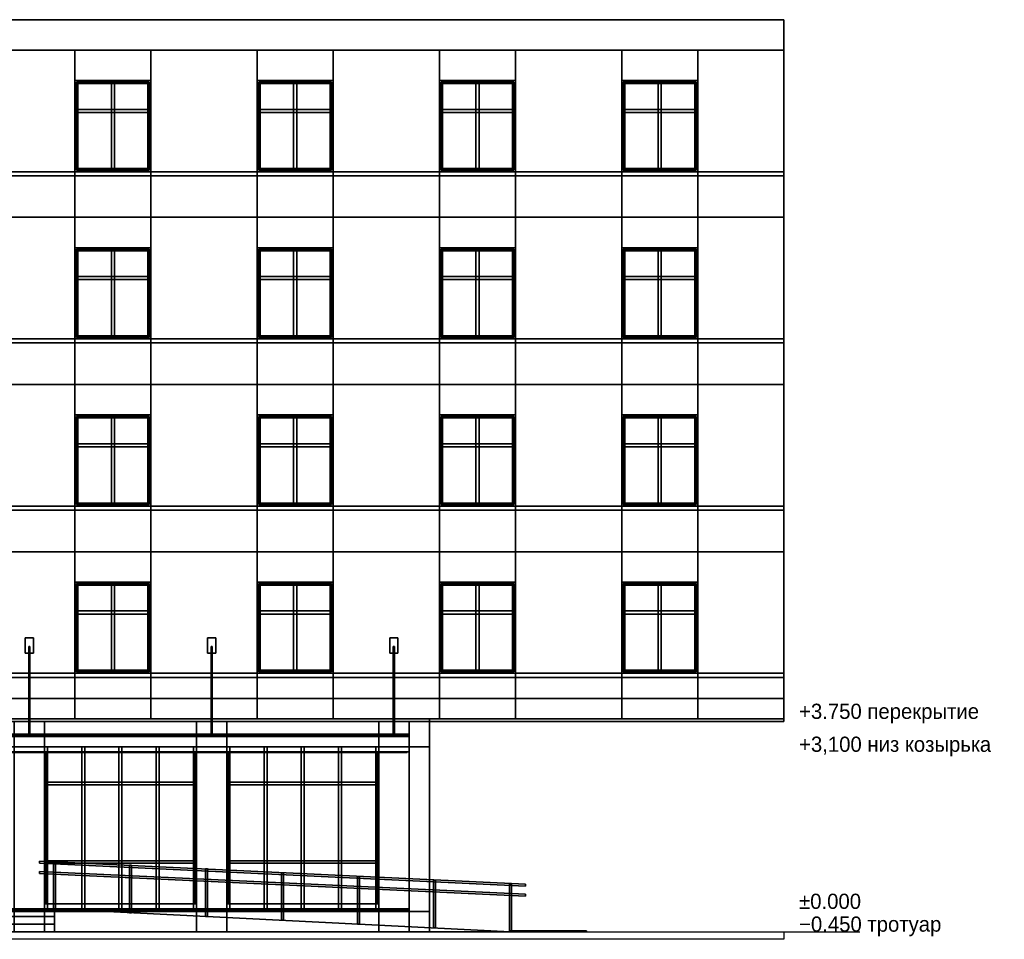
# Model space of a CAD drawing. Header units: metres. Extents: x -3.5 to 36.4, y -0.1 to 18.
# Tile 2 of 2: x 16.9 to 36.4, y -0.1 to 18. Entities that reach past the tile are written whole.
import ezdxf

# ---------------------------------------------------------------- set-up
doc = ezdxf.new("R2010")
doc.units = ezdxf.units.M
for name, color, linetype in [('BRICK', 8, 'Continuous'), ('CEILING', 8, 'Continuous'), ('FRAME', 8, 'Continuous'), ('FRAME_WHITE', 8, 'Continuous'), ('GLASS', 5, 'Continuous'), ('GRANITE', 8, 'Continuous'), ('GROUND', 8, 'Continuous'), ('INTERIOR_FLOOR', 8, 'Continuous'), ('LEVEL', 3, 'Continuous'), ('PAVERS', 8, 'Continuous'), ('PLASTER_OLD', 8, 'Continuous'), ('PLASTER_TRIM', 8, 'Continuous'), ('STEEL', 8, 'Continuous')]:
    doc.layers.add(name, color=color, linetype=linetype)

msp = doc.modelspace()

# ---------------------------------------------------------------- linework, layer by layer
at = {"layer": 'BRICK'}
for points in [[(25, 3.65), (5.6, 3.65), (5.6, 4.15), (25, 4.15)], [(5.6, 3.65), (25, 3.65), (25, 4.15), (5.6, 4.15)], [(17.4, 0), (16.8, 0), (16.8, 4.15), (17.4, 4.15)], [(16.8, 0), (17.4, 0), (17.4, 4.15), (16.8, 4.15)], [(21, 0), (20.4, 0), (20.4, 4.15), (21, 4.15)], [(20.4, 0), (21, 0), (21, 4.15), (20.4, 4.15)], [(24.6, 0), (24, 0), (24, 4.15), (24.6, 4.15)], [(24, 0), (24.6, 0), (24.6, 4.15), (24, 4.15)]]:
    msp.add_lwpolyline(points, close=True, dxfattribs=at)
at = {"layer": 'CEILING'}
msp.add_lwpolyline([(6, 3.88), (24.6, 3.88), (24.6, 3.9), (6, 3.9)], close=True, dxfattribs=at)
at = {"layer": 'FRAME'}
for points in [[(20.4, 3.55), (17.4, 3.55), (17.4, 3.65), (20.4, 3.65)], [(17.46, 0.45), (17.4, 0.45), (17.4, 3.65), (17.46, 3.65)], [(17.4, 3.55), (20.4, 3.55), (20.4, 3.65), (17.4, 3.65)], [(17.4, 0.45), (17.46, 0.45), (17.46, 3.65), (17.4, 3.65)], [(18.195, 0.45), (18.135, 0.45), (18.135, 3.65), (18.195, 3.65)], [(18.135, 0.45), (18.195, 0.45), (18.195, 3.65), (18.135, 3.65)], [(18.93, 0.45), (18.87, 0.45), (18.87, 3.65), (18.93, 3.65)], [(18.87, 0.45), (18.93, 0.45), (18.93, 3.65), (18.87, 3.65)], [(19.665, 0.45), (19.605, 0.45), (19.605, 3.65), (19.665, 3.65)], [(19.605, 0.45), (19.665, 0.45), (19.665, 3.65), (19.605, 3.65)], [(20.4, 0.45), (20.34, 0.45), (20.34, 3.65), (20.4, 3.65)], [(20.34, 0.45), (20.4, 0.45), (20.4, 3.65), (20.34, 3.65)], [(24, 3.55), (21, 3.55), (21, 3.65), (24, 3.65)], [(21.06, 0.45), (21, 0.45), (21, 3.65), (21.06, 3.65)], [(21, 3.55), (24, 3.55), (24, 3.65), (21, 3.65)], [(21, 0.45), (21.06, 0.45), (21.06, 3.65), (21, 3.65)], [(21.795, 0.45), (21.735, 0.45), (21.735, 3.65), (21.795, 3.65)], [(21.735, 0.45), (21.795, 0.45), (21.795, 3.65), (21.735, 3.65)], [(22.53, 0.45), (22.47, 0.45), (22.47, 3.65), (22.53, 3.65)], [(22.47, 0.45), (22.53, 0.45), (22.53, 3.65), (22.47, 3.65)], [(23.265, 0.45), (23.205, 0.45), (23.205, 3.65), (23.265, 3.65)], [(23.205, 0.45), (23.265, 0.45), (23.265, 3.65), (23.205, 3.65)], [(24, 0.45), (23.94, 0.45), (23.94, 3.65), (24, 3.65)], [(23.94, 0.45), (24, 0.45), (24, 3.65), (23.94, 3.65)], [(20.4, 2.9), (17.4, 2.9), (17.4, 2.95), (20.4, 2.95)], [(17.4, 2.9), (20.4, 2.9), (20.4, 2.95), (17.4, 2.95)], [(24, 2.9), (21, 2.9), (21, 2.95), (24, 2.95)], [(21, 2.9), (24, 2.9), (24, 2.95), (21, 2.95)], [(20.4, 1.35), (17.4, 1.35), (17.4, 1.4), (20.4, 1.4)], [(17.4, 1.35), (20.4, 1.35), (20.4, 1.4), (17.4, 1.4)], [(24, 1.35), (21, 1.35), (21, 1.4), (24, 1.4)], [(21, 1.35), (24, 1.35), (24, 1.4), (21, 1.4)], [(20.4, 0.45), (17.4, 0.45), (17.4, 0.55), (20.4, 0.55)], [(17.4, 0.45), (20.4, 0.45), (20.4, 0.55), (17.4, 0.55)], [(24, 0.45), (21, 0.45), (21, 0.55), (24, 0.55)], [(21, 0.45), (24, 0.45), (24, 0.55), (21, 0.55)]]:
    msp.add_lwpolyline(points, close=True, dxfattribs=at)
at = {"layer": 'FRAME_WHITE'}
for points in [[(19.5, 16.74), (18, 16.74), (18, 16.8), (19.5, 16.8)], [(18.06, 15), (18, 15), (18, 16.8), (18.06, 16.8)], [(18, 16.74), (19.5, 16.74), (19.5, 16.8), (18, 16.8)], [(18, 15), (18.06, 15), (18.06, 16.8), (18, 16.8)], [(18.78, 15), (18.72, 15), (18.72, 16.8), (18.78, 16.8)], [(18.72, 15), (18.78, 15), (18.78, 16.8), (18.72, 16.8)], [(19.5, 15), (19.44, 15), (19.44, 16.8), (19.5, 16.8)], [(19.44, 15), (19.5, 15), (19.5, 16.8), (19.44, 16.8)], [(23.1, 16.74), (21.6, 16.74), (21.6, 16.8), (23.1, 16.8)], [(21.66, 15), (21.6, 15), (21.6, 16.8), (21.66, 16.8)], [(21.6, 16.74), (23.1, 16.74), (23.1, 16.8), (21.6, 16.8)], [(21.6, 15), (21.66, 15), (21.66, 16.8), (21.6, 16.8)], [(22.38, 15), (22.32, 15), (22.32, 16.8), (22.38, 16.8)], [(22.32, 15), (22.38, 15), (22.38, 16.8), (22.32, 16.8)], [(23.1, 15), (23.04, 15), (23.04, 16.8), (23.1, 16.8)], [(23.04, 15), (23.1, 15), (23.1, 16.8), (23.04, 16.8)], [(26.7, 16.74), (25.2, 16.74), (25.2, 16.8), (26.7, 16.8)], [(25.26, 15), (25.2, 15), (25.2, 16.8), (25.26, 16.8)], [(25.2, 16.74), (26.7, 16.74), (26.7, 16.8), (25.2, 16.8)], [(25.2, 15), (25.26, 15), (25.26, 16.8), (25.2, 16.8)], [(25.98, 15), (25.92, 15), (25.92, 16.8), (25.98, 16.8)], [(25.92, 15), (25.98, 15), (25.98, 16.8), (25.92, 16.8)], [(26.7, 15), (26.64, 15), (26.64, 16.8), (26.7, 16.8)], [(26.64, 15), (26.7, 15), (26.7, 16.8), (26.64, 16.8)], [(30.3, 16.74), (28.8, 16.74), (28.8, 16.8), (30.3, 16.8)], [(28.86, 15), (28.8, 15), (28.8, 16.8), (28.86, 16.8)], [(28.8, 16.74), (30.3, 16.74), (30.3, 16.8), (28.8, 16.8)], [(28.8, 15), (28.86, 15), (28.86, 16.8), (28.8, 16.8)], [(29.58, 15), (29.52, 15), (29.52, 16.8), (29.58, 16.8)], [(29.52, 15), (29.58, 15), (29.58, 16.8), (29.52, 16.8)], [(30.3, 15), (30.24, 15), (30.24, 16.8), (30.3, 16.8)], [(30.24, 15), (30.3, 15), (30.3, 16.8), (30.24, 16.8)], [(19.5, 16.17), (18, 16.17), (18, 16.23), (19.5, 16.23)], [(18, 16.17), (19.5, 16.17), (19.5, 16.23), (18, 16.23)], [(23.1, 16.17), (21.6, 16.17), (21.6, 16.23), (23.1, 16.23)], [(21.6, 16.17), (23.1, 16.17), (23.1, 16.23), (21.6, 16.23)], [(26.7, 16.17), (25.2, 16.17), (25.2, 16.23), (26.7, 16.23)], [(25.2, 16.17), (26.7, 16.17), (26.7, 16.23), (25.2, 16.23)], [(30.3, 16.17), (28.8, 16.17), (28.8, 16.23), (30.3, 16.23)], [(28.8, 16.17), (30.3, 16.17), (30.3, 16.23), (28.8, 16.23)], [(19.5, 15), (18, 15), (18, 15.06), (19.5, 15.06)], [(18, 15), (19.5, 15), (19.5, 15.06), (18, 15.06)], [(23.1, 15), (21.6, 15), (21.6, 15.06), (23.1, 15.06)], [(21.6, 15), (23.1, 15), (23.1, 15.06), (21.6, 15.06)], [(26.7, 15), (25.2, 15), (25.2, 15.06), (26.7, 15.06)], [(25.2, 15), (26.7, 15), (26.7, 15.06), (25.2, 15.06)], [(30.3, 15), (28.8, 15), (28.8, 15.06), (30.3, 15.06)], [(28.8, 15), (30.3, 15), (30.3, 15.06), (28.8, 15.06)], [(19.5, 13.44), (18, 13.44), (18, 13.5), (19.5, 13.5)], [(18.06, 11.7), (18, 11.7), (18, 13.5), (18.06, 13.5)], [(18, 13.44), (19.5, 13.44), (19.5, 13.5), (18, 13.5)], [(18, 11.7), (18.06, 11.7), (18.06, 13.5), (18, 13.5)], [(18.78, 11.7), (18.72, 11.7), (18.72, 13.5), (18.78, 13.5)], [(18.72, 11.7), (18.78, 11.7), (18.78, 13.5), (18.72, 13.5)], [(19.5, 11.7), (19.44, 11.7), (19.44, 13.5), (19.5, 13.5)], [(19.44, 11.7), (19.5, 11.7), (19.5, 13.5), (19.44, 13.5)], [(23.1, 13.44), (21.6, 13.44), (21.6, 13.5), (23.1, 13.5)], [(21.66, 11.7), (21.6, 11.7), (21.6, 13.5), (21.66, 13.5)], [(21.6, 13.44), (23.1, 13.44), (23.1, 13.5), (21.6, 13.5)], [(21.6, 11.7), (21.66, 11.7), (21.66, 13.5), (21.6, 13.5)], [(22.38, 11.7), (22.32, 11.7), (22.32, 13.5), (22.38, 13.5)], [(22.32, 11.7), (22.38, 11.7), (22.38, 13.5), (22.32, 13.5)], [(23.1, 11.7), (23.04, 11.7), (23.04, 13.5), (23.1, 13.5)], [(23.04, 11.7), (23.1, 11.7), (23.1, 13.5), (23.04, 13.5)], [(26.7, 13.44), (25.2, 13.44), (25.2, 13.5), (26.7, 13.5)], [(25.26, 11.7), (25.2, 11.7), (25.2, 13.5), (25.26, 13.5)], [(25.2, 13.44), (26.7, 13.44), (26.7, 13.5), (25.2, 13.5)], [(25.2, 11.7), (25.26, 11.7), (25.26, 13.5), (25.2, 13.5)], [(25.98, 11.7), (25.92, 11.7), (25.92, 13.5), (25.98, 13.5)], [(25.92, 11.7), (25.98, 11.7), (25.98, 13.5), (25.92, 13.5)], [(26.7, 11.7), (26.64, 11.7), (26.64, 13.5), (26.7, 13.5)], [(26.64, 11.7), (26.7, 11.7), (26.7, 13.5), (26.64, 13.5)], [(30.3, 13.44), (28.8, 13.44), (28.8, 13.5), (30.3, 13.5)], [(28.86, 11.7), (28.8, 11.7), (28.8, 13.5), (28.86, 13.5)], [(28.8, 13.44), (30.3, 13.44), (30.3, 13.5), (28.8, 13.5)], [(28.8, 11.7), (28.86, 11.7), (28.86, 13.5), (28.8, 13.5)], [(29.58, 11.7), (29.52, 11.7), (29.52, 13.5), (29.58, 13.5)], [(29.52, 11.7), (29.58, 11.7), (29.58, 13.5), (29.52, 13.5)], [(30.3, 11.7), (30.24, 11.7), (30.24, 13.5), (30.3, 13.5)], [(30.24, 11.7), (30.3, 11.7), (30.3, 13.5), (30.24, 13.5)], [(19.5, 12.87), (18, 12.87), (18, 12.93), (19.5, 12.93)], [(18, 12.87), (19.5, 12.87), (19.5, 12.93), (18, 12.93)], [(23.1, 12.87), (21.6, 12.87), (21.6, 12.93), (23.1, 12.93)], [(21.6, 12.87), (23.1, 12.87), (23.1, 12.93), (21.6, 12.93)], [(26.7, 12.87), (25.2, 12.87), (25.2, 12.93), (26.7, 12.93)], [(25.2, 12.87), (26.7, 12.87), (26.7, 12.93), (25.2, 12.93)], [(30.3, 12.87), (28.8, 12.87), (28.8, 12.93), (30.3, 12.93)], [(28.8, 12.87), (30.3, 12.87), (30.3, 12.93), (28.8, 12.93)], [(19.5, 11.7), (18, 11.7), (18, 11.76), (19.5, 11.76)], [(18, 11.7), (19.5, 11.7), (19.5, 11.76), (18, 11.76)], [(23.1, 11.7), (21.6, 11.7), (21.6, 11.76), (23.1, 11.76)], [(21.6, 11.7), (23.1, 11.7), (23.1, 11.76), (21.6, 11.76)], [(26.7, 11.7), (25.2, 11.7), (25.2, 11.76), (26.7, 11.76)], [(25.2, 11.7), (26.7, 11.7), (26.7, 11.76), (25.2, 11.76)], [(30.3, 11.7), (28.8, 11.7), (28.8, 11.76), (30.3, 11.76)], [(28.8, 11.7), (30.3, 11.7), (30.3, 11.76), (28.8, 11.76)], [(19.5, 10.14), (18, 10.14), (18, 10.2), (19.5, 10.2)], [(18.06, 8.4), (18, 8.4), (18, 10.2), (18.06, 10.2)], [(18, 10.14), (19.5, 10.14), (19.5, 10.2), (18, 10.2)], [(18, 8.4), (18.06, 8.4), (18.06, 10.2), (18, 10.2)], [(18.78, 8.4), (18.72, 8.4), (18.72, 10.2), (18.78, 10.2)], [(18.72, 8.4), (18.78, 8.4), (18.78, 10.2), (18.72, 10.2)], [(19.5, 8.4), (19.44, 8.4), (19.44, 10.2), (19.5, 10.2)], [(19.44, 8.4), (19.5, 8.4), (19.5, 10.2), (19.44, 10.2)], [(23.1, 10.14), (21.6, 10.14), (21.6, 10.2), (23.1, 10.2)], [(21.66, 8.4), (21.6, 8.4), (21.6, 10.2), (21.66, 10.2)], [(21.6, 10.14), (23.1, 10.14), (23.1, 10.2), (21.6, 10.2)], [(21.6, 8.4), (21.66, 8.4), (21.66, 10.2), (21.6, 10.2)], [(22.38, 8.4), (22.32, 8.4), (22.32, 10.2), (22.38, 10.2)], [(22.32, 8.4), (22.38, 8.4), (22.38, 10.2), (22.32, 10.2)], [(23.1, 8.4), (23.04, 8.4), (23.04, 10.2), (23.1, 10.2)], [(23.04, 8.4), (23.1, 8.4), (23.1, 10.2), (23.04, 10.2)], [(26.7, 10.14), (25.2, 10.14), (25.2, 10.2), (26.7, 10.2)], [(25.26, 8.4), (25.2, 8.4), (25.2, 10.2), (25.26, 10.2)], [(25.2, 10.14), (26.7, 10.14), (26.7, 10.2), (25.2, 10.2)], [(25.2, 8.4), (25.26, 8.4), (25.26, 10.2), (25.2, 10.2)], [(25.98, 8.4), (25.92, 8.4), (25.92, 10.2), (25.98, 10.2)], [(25.92, 8.4), (25.98, 8.4), (25.98, 10.2), (25.92, 10.2)], [(26.7, 8.4), (26.64, 8.4), (26.64, 10.2), (26.7, 10.2)], [(26.64, 8.4), (26.7, 8.4), (26.7, 10.2), (26.64, 10.2)], [(30.3, 10.14), (28.8, 10.14), (28.8, 10.2), (30.3, 10.2)], [(28.86, 8.4), (28.8, 8.4), (28.8, 10.2), (28.86, 10.2)], [(28.8, 10.14), (30.3, 10.14), (30.3, 10.2), (28.8, 10.2)], [(28.8, 8.4), (28.86, 8.4), (28.86, 10.2), (28.8, 10.2)], [(29.58, 8.4), (29.52, 8.4), (29.52, 10.2), (29.58, 10.2)], [(29.52, 8.4), (29.58, 8.4), (29.58, 10.2), (29.52, 10.2)], [(30.3, 8.4), (30.24, 8.4), (30.24, 10.2), (30.3, 10.2)], [(30.24, 8.4), (30.3, 8.4), (30.3, 10.2), (30.24, 10.2)], [(19.5, 9.57), (18, 9.57), (18, 9.63), (19.5, 9.63)], [(18, 9.57), (19.5, 9.57), (19.5, 9.63), (18, 9.63)], [(23.1, 9.57), (21.6, 9.57), (21.6, 9.63), (23.1, 9.63)], [(21.6, 9.57), (23.1, 9.57), (23.1, 9.63), (21.6, 9.63)], [(26.7, 9.57), (25.2, 9.57), (25.2, 9.63), (26.7, 9.63)], [(25.2, 9.57), (26.7, 9.57), (26.7, 9.63), (25.2, 9.63)], [(30.3, 9.57), (28.8, 9.57), (28.8, 9.63), (30.3, 9.63)], [(28.8, 9.57), (30.3, 9.57), (30.3, 9.63), (28.8, 9.63)], [(19.5, 8.4), (18, 8.4), (18, 8.46), (19.5, 8.46)], [(18, 8.4), (19.5, 8.4), (19.5, 8.46), (18, 8.46)], [(23.1, 8.4), (21.6, 8.4), (21.6, 8.46), (23.1, 8.46)], [(21.6, 8.4), (23.1, 8.4), (23.1, 8.46), (21.6, 8.46)], [(26.7, 8.4), (25.2, 8.4), (25.2, 8.46), (26.7, 8.46)], [(25.2, 8.4), (26.7, 8.4), (26.7, 8.46), (25.2, 8.46)], [(30.3, 8.4), (28.8, 8.4), (28.8, 8.46), (30.3, 8.46)], [(28.8, 8.4), (30.3, 8.4), (30.3, 8.46), (28.8, 8.46)], [(19.5, 6.84), (18, 6.84), (18, 6.9), (19.5, 6.9)], [(18.06, 5.1), (18, 5.1), (18, 6.9), (18.06, 6.9)], [(18, 6.84), (19.5, 6.84), (19.5, 6.9), (18, 6.9)], [(18, 5.1), (18.06, 5.1), (18.06, 6.9), (18, 6.9)], [(18.78, 5.1), (18.72, 5.1), (18.72, 6.9), (18.78, 6.9)], [(18.72, 5.1), (18.78, 5.1), (18.78, 6.9), (18.72, 6.9)], [(19.5, 5.1), (19.44, 5.1), (19.44, 6.9), (19.5, 6.9)], [(19.44, 5.1), (19.5, 5.1), (19.5, 6.9), (19.44, 6.9)], [(23.1, 6.84), (21.6, 6.84), (21.6, 6.9), (23.1, 6.9)], [(21.66, 5.1), (21.6, 5.1), (21.6, 6.9), (21.66, 6.9)], [(21.6, 6.84), (23.1, 6.84), (23.1, 6.9), (21.6, 6.9)], [(21.6, 5.1), (21.66, 5.1), (21.66, 6.9), (21.6, 6.9)], [(22.38, 5.1), (22.32, 5.1), (22.32, 6.9), (22.38, 6.9)], [(22.32, 5.1), (22.38, 5.1), (22.38, 6.9), (22.32, 6.9)], [(23.1, 5.1), (23.04, 5.1), (23.04, 6.9), (23.1, 6.9)], [(23.04, 5.1), (23.1, 5.1), (23.1, 6.9), (23.04, 6.9)], [(26.7, 6.84), (25.2, 6.84), (25.2, 6.9), (26.7, 6.9)], [(25.26, 5.1), (25.2, 5.1), (25.2, 6.9), (25.26, 6.9)], [(25.2, 6.84), (26.7, 6.84), (26.7, 6.9), (25.2, 6.9)], [(25.2, 5.1), (25.26, 5.1), (25.26, 6.9), (25.2, 6.9)], [(25.98, 5.1), (25.92, 5.1), (25.92, 6.9), (25.98, 6.9)], [(25.92, 5.1), (25.98, 5.1), (25.98, 6.9), (25.92, 6.9)], [(26.7, 5.1), (26.64, 5.1), (26.64, 6.9), (26.7, 6.9)], [(26.64, 5.1), (26.7, 5.1), (26.7, 6.9), (26.64, 6.9)], [(30.3, 6.84), (28.8, 6.84), (28.8, 6.9), (30.3, 6.9)], [(28.86, 5.1), (28.8, 5.1), (28.8, 6.9), (28.86, 6.9)], [(28.8, 6.84), (30.3, 6.84), (30.3, 6.9), (28.8, 6.9)], [(28.8, 5.1), (28.86, 5.1), (28.86, 6.9), (28.8, 6.9)], [(29.58, 5.1), (29.52, 5.1), (29.52, 6.9), (29.58, 6.9)], [(29.52, 5.1), (29.58, 5.1), (29.58, 6.9), (29.52, 6.9)], [(30.3, 5.1), (30.24, 5.1), (30.24, 6.9), (30.3, 6.9)], [(30.24, 5.1), (30.3, 5.1), (30.3, 6.9), (30.24, 6.9)], [(19.5, 6.27), (18, 6.27), (18, 6.33), (19.5, 6.33)], [(18, 6.27), (19.5, 6.27), (19.5, 6.33), (18, 6.33)], [(23.1, 6.27), (21.6, 6.27), (21.6, 6.33), (23.1, 6.33)], [(21.6, 6.27), (23.1, 6.27), (23.1, 6.33), (21.6, 6.33)], [(26.7, 6.27), (25.2, 6.27), (25.2, 6.33), (26.7, 6.33)], [(25.2, 6.27), (26.7, 6.27), (26.7, 6.33), (25.2, 6.33)], [(30.3, 6.27), (28.8, 6.27), (28.8, 6.33), (30.3, 6.33)], [(28.8, 6.27), (30.3, 6.27), (30.3, 6.33), (28.8, 6.33)], [(19.5, 5.1), (18, 5.1), (18, 5.16), (19.5, 5.16)], [(18, 5.1), (19.5, 5.1), (19.5, 5.16), (18, 5.16)], [(23.1, 5.1), (21.6, 5.1), (21.6, 5.16), (23.1, 5.16)], [(21.6, 5.1), (23.1, 5.1), (23.1, 5.16), (21.6, 5.16)], [(26.7, 5.1), (25.2, 5.1), (25.2, 5.16), (26.7, 5.16)], [(25.2, 5.1), (26.7, 5.1), (26.7, 5.16), (25.2, 5.16)], [(30.3, 5.1), (28.8, 5.1), (28.8, 5.16), (30.3, 5.16)], [(28.8, 5.1), (30.3, 5.1), (30.3, 5.16), (28.8, 5.16)]]:
    msp.add_lwpolyline(points, close=True, dxfattribs=at)
at = {"layer": 'GLASS'}
for points in [[(19.47, 15.03), (18.03, 15.03), (18.03, 16.77), (19.47, 16.77)], [(18.03, 15.03), (19.47, 15.03), (19.47, 16.77), (18.03, 16.77)], [(23.07, 15.03), (21.63, 15.03), (21.63, 16.77), (23.07, 16.77)], [(21.63, 15.03), (23.07, 15.03), (23.07, 16.77), (21.63, 16.77)], [(26.67, 15.03), (25.23, 15.03), (25.23, 16.77), (26.67, 16.77)], [(25.23, 15.03), (26.67, 15.03), (26.67, 16.77), (25.23, 16.77)], [(30.27, 15.03), (28.83, 15.03), (28.83, 16.77), (30.27, 16.77)], [(28.83, 15.03), (30.27, 15.03), (30.27, 16.77), (28.83, 16.77)], [(19.47, 11.73), (18.03, 11.73), (18.03, 13.47), (19.47, 13.47)], [(18.03, 11.73), (19.47, 11.73), (19.47, 13.47), (18.03, 13.47)], [(23.07, 11.73), (21.63, 11.73), (21.63, 13.47), (23.07, 13.47)], [(21.63, 11.73), (23.07, 11.73), (23.07, 13.47), (21.63, 13.47)], [(26.67, 11.73), (25.23, 11.73), (25.23, 13.47), (26.67, 13.47)], [(25.23, 11.73), (26.67, 11.73), (26.67, 13.47), (25.23, 13.47)], [(30.27, 11.73), (28.83, 11.73), (28.83, 13.47), (30.27, 13.47)], [(28.83, 11.73), (30.27, 11.73), (30.27, 13.47), (28.83, 13.47)], [(19.47, 8.43), (18.03, 8.43), (18.03, 10.17), (19.47, 10.17)], [(18.03, 8.43), (19.47, 8.43), (19.47, 10.17), (18.03, 10.17)], [(23.07, 8.43), (21.63, 8.43), (21.63, 10.17), (23.07, 10.17)], [(21.63, 8.43), (23.07, 8.43), (23.07, 10.17), (21.63, 10.17)], [(26.67, 8.43), (25.23, 8.43), (25.23, 10.17), (26.67, 10.17)], [(25.23, 8.43), (26.67, 8.43), (26.67, 10.17), (25.23, 10.17)], [(30.27, 8.43), (28.83, 8.43), (28.83, 10.17), (30.27, 10.17)], [(28.83, 8.43), (30.27, 8.43), (30.27, 10.17), (28.83, 10.17)], [(19.47, 5.13), (18.03, 5.13), (18.03, 6.87), (19.47, 6.87)], [(18.03, 5.13), (19.47, 5.13), (19.47, 6.87), (18.03, 6.87)], [(23.07, 5.13), (21.63, 5.13), (21.63, 6.87), (23.07, 6.87)], [(21.63, 5.13), (23.07, 5.13), (23.07, 6.87), (21.63, 6.87)], [(26.67, 5.13), (25.23, 5.13), (25.23, 6.87), (26.67, 6.87)], [(25.23, 5.13), (26.67, 5.13), (26.67, 6.87), (25.23, 6.87)], [(30.27, 5.13), (28.83, 5.13), (28.83, 6.87), (30.27, 6.87)], [(28.83, 5.13), (30.27, 5.13), (30.27, 6.87), (28.83, 6.87)], [(20.37, 0.55), (17.43, 0.55), (17.43, 3.55), (20.37, 3.55)], [(17.43, 0.55), (20.37, 0.55), (20.37, 3.55), (17.43, 3.55)], [(23.97, 0.55), (21.03, 0.55), (21.03, 3.55), (23.97, 3.55)], [(21.03, 0.55), (23.97, 0.55), (23.97, 3.55), (21.03, 3.55)]]:
    msp.add_lwpolyline(points, close=True, dxfattribs=at)
at = {"layer": 'GRANITE'}
for points in [[(25, 0), (5.6, 0), (5.6, 0.4), (25, 0.4)], [(5.6, 0), (25, 0), (25, 0.4), (5.6, 0.4)], [(17.6, 0), (13, 0), (13, 0.45), (17.6, 0.45)], [(13, 0), (17.6, 0), (17.6, 0.45), (13, 0.45)], [(17.6, 0), (13, 0), (13, 0.45), (17.6, 0.45)], [(13, 0), (17.6, 0), (17.6, 0.45), (13, 0.45)], [(17.6, 0.45), (26.6, 0), (17.6, 0)], [(17.6, 0), (26.6, 0), (17.6, 0.45)], [(17.6, 0), (13, 0), (13, 0.3), (17.6, 0.3)], [(13, 0), (17.6, 0), (17.6, 0.3), (13, 0.3)], [(17.6, 0), (13, 0), (13, 0.15), (17.6, 0.15)], [(13, 0), (17.6, 0), (17.6, 0.15), (13, 0.15)], [(28.1, 0), (26.6, 0), (26.6, 0.02), (28.1, 0.02)], [(26.6, 0), (28.1, 0), (28.1, 0.02), (26.6, 0.02)]]:
    msp.add_lwpolyline(points, close=True, dxfattribs=at)
at = {"layer": 'GROUND'}
msp.add_line((-3.5, 0), (33.5, 0), dxfattribs=at)
at = {"layer": 'INTERIOR_FLOOR'}
msp.add_lwpolyline([(6, 0.43), (24.6, 0.43), (24.6, 0.45), (6, 0.45)], close=True, dxfattribs=at)
at = {"layer": 'PAVERS'}
msp.add_lwpolyline([(32, -0.15), (-2, -0.15), (-2, 0), (32, 0)], close=True, dxfattribs=at)
at = {"layer": 'PLASTER_OLD'}
for points in [[(18, 14.1), (15.9, 14.1), (15.9, 17.4), (18, 17.4)], [(15.9, 14.1), (18, 14.1), (18, 17.4), (15.9, 17.4)], [(19.5, 16.8), (18, 16.8), (18, 17.4), (19.5, 17.4)], [(18, 16.8), (19.5, 16.8), (19.5, 17.4), (18, 17.4)], [(21.6, 14.1), (19.5, 14.1), (19.5, 17.4), (21.6, 17.4)], [(19.5, 14.1), (21.6, 14.1), (21.6, 17.4), (19.5, 17.4)], [(23.1, 16.8), (21.6, 16.8), (21.6, 17.4), (23.1, 17.4)], [(21.6, 16.8), (23.1, 16.8), (23.1, 17.4), (21.6, 17.4)], [(25.2, 14.1), (23.1, 14.1), (23.1, 17.4), (25.2, 17.4)], [(23.1, 14.1), (25.2, 14.1), (25.2, 17.4), (23.1, 17.4)], [(26.7, 16.8), (25.2, 16.8), (25.2, 17.4), (26.7, 17.4)], [(25.2, 16.8), (26.7, 16.8), (26.7, 17.4), (25.2, 17.4)], [(28.8, 14.1), (26.7, 14.1), (26.7, 17.4), (28.8, 17.4)], [(26.7, 14.1), (28.8, 14.1), (28.8, 17.4), (26.7, 17.4)], [(30.3, 16.8), (28.8, 16.8), (28.8, 17.4), (30.3, 17.4)], [(28.8, 16.8), (30.3, 16.8), (30.3, 17.4), (28.8, 17.4)], [(32, 14.1), (30.3, 14.1), (30.3, 17.4), (32, 17.4)], [(30.3, 14.1), (32, 14.1), (32, 17.4), (30.3, 17.4)], [(19.5, 14.1), (18, 14.1), (18, 15), (19.5, 15)], [(18, 14.1), (19.5, 14.1), (19.5, 15), (18, 15)], [(23.1, 14.1), (21.6, 14.1), (21.6, 15), (23.1, 15)], [(21.6, 14.1), (23.1, 14.1), (23.1, 15), (21.6, 15)], [(26.7, 14.1), (25.2, 14.1), (25.2, 15), (26.7, 15)], [(25.2, 14.1), (26.7, 14.1), (26.7, 15), (25.2, 15)], [(30.3, 14.1), (28.8, 14.1), (28.8, 15), (30.3, 15)], [(28.8, 14.1), (30.3, 14.1), (30.3, 15), (28.8, 15)], [(18, 10.8), (15.9, 10.8), (15.9, 14.1), (18, 14.1)], [(15.9, 10.8), (18, 10.8), (18, 14.1), (15.9, 14.1)], [(19.5, 13.5), (18, 13.5), (18, 14.1), (19.5, 14.1)], [(18, 13.5), (19.5, 13.5), (19.5, 14.1), (18, 14.1)], [(21.6, 10.8), (19.5, 10.8), (19.5, 14.1), (21.6, 14.1)], [(19.5, 10.8), (21.6, 10.8), (21.6, 14.1), (19.5, 14.1)], [(23.1, 13.5), (21.6, 13.5), (21.6, 14.1), (23.1, 14.1)], [(21.6, 13.5), (23.1, 13.5), (23.1, 14.1), (21.6, 14.1)], [(25.2, 10.8), (23.1, 10.8), (23.1, 14.1), (25.2, 14.1)], [(23.1, 10.8), (25.2, 10.8), (25.2, 14.1), (23.1, 14.1)], [(26.7, 13.5), (25.2, 13.5), (25.2, 14.1), (26.7, 14.1)], [(25.2, 13.5), (26.7, 13.5), (26.7, 14.1), (25.2, 14.1)], [(28.8, 10.8), (26.7, 10.8), (26.7, 14.1), (28.8, 14.1)], [(26.7, 10.8), (28.8, 10.8), (28.8, 14.1), (26.7, 14.1)], [(30.3, 13.5), (28.8, 13.5), (28.8, 14.1), (30.3, 14.1)], [(28.8, 13.5), (30.3, 13.5), (30.3, 14.1), (28.8, 14.1)], [(32, 10.8), (30.3, 10.8), (30.3, 14.1), (32, 14.1)], [(30.3, 10.8), (32, 10.8), (32, 14.1), (30.3, 14.1)], [(19.5, 10.8), (18, 10.8), (18, 11.7), (19.5, 11.7)], [(18, 10.8), (19.5, 10.8), (19.5, 11.7), (18, 11.7)], [(23.1, 10.8), (21.6, 10.8), (21.6, 11.7), (23.1, 11.7)], [(21.6, 10.8), (23.1, 10.8), (23.1, 11.7), (21.6, 11.7)], [(26.7, 10.8), (25.2, 10.8), (25.2, 11.7), (26.7, 11.7)], [(25.2, 10.8), (26.7, 10.8), (26.7, 11.7), (25.2, 11.7)], [(30.3, 10.8), (28.8, 10.8), (28.8, 11.7), (30.3, 11.7)], [(28.8, 10.8), (30.3, 10.8), (30.3, 11.7), (28.8, 11.7)], [(18, 7.5), (15.9, 7.5), (15.9, 10.8), (18, 10.8)], [(15.9, 7.5), (18, 7.5), (18, 10.8), (15.9, 10.8)], [(19.5, 10.2), (18, 10.2), (18, 10.8), (19.5, 10.8)], [(18, 10.2), (19.5, 10.2), (19.5, 10.8), (18, 10.8)], [(21.6, 7.5), (19.5, 7.5), (19.5, 10.8), (21.6, 10.8)], [(19.5, 7.5), (21.6, 7.5), (21.6, 10.8), (19.5, 10.8)], [(23.1, 10.2), (21.6, 10.2), (21.6, 10.8), (23.1, 10.8)], [(21.6, 10.2), (23.1, 10.2), (23.1, 10.8), (21.6, 10.8)], [(25.2, 7.5), (23.1, 7.5), (23.1, 10.8), (25.2, 10.8)], [(23.1, 7.5), (25.2, 7.5), (25.2, 10.8), (23.1, 10.8)], [(26.7, 10.2), (25.2, 10.2), (25.2, 10.8), (26.7, 10.8)], [(25.2, 10.2), (26.7, 10.2), (26.7, 10.8), (25.2, 10.8)], [(28.8, 7.5), (26.7, 7.5), (26.7, 10.8), (28.8, 10.8)], [(26.7, 7.5), (28.8, 7.5), (28.8, 10.8), (26.7, 10.8)], [(30.3, 10.2), (28.8, 10.2), (28.8, 10.8), (30.3, 10.8)], [(28.8, 10.2), (30.3, 10.2), (30.3, 10.8), (28.8, 10.8)], [(32, 7.5), (30.3, 7.5), (30.3, 10.8), (32, 10.8)], [(30.3, 7.5), (32, 7.5), (32, 10.8), (30.3, 10.8)], [(19.5, 7.5), (18, 7.5), (18, 8.4), (19.5, 8.4)], [(18, 7.5), (19.5, 7.5), (19.5, 8.4), (18, 8.4)], [(23.1, 7.5), (21.6, 7.5), (21.6, 8.4), (23.1, 8.4)], [(21.6, 7.5), (23.1, 7.5), (23.1, 8.4), (21.6, 8.4)], [(26.7, 7.5), (25.2, 7.5), (25.2, 8.4), (26.7, 8.4)], [(25.2, 7.5), (26.7, 7.5), (26.7, 8.4), (25.2, 8.4)], [(30.3, 7.5), (28.8, 7.5), (28.8, 8.4), (30.3, 8.4)], [(28.8, 7.5), (30.3, 7.5), (30.3, 8.4), (28.8, 8.4)], [(18, 4.2), (15.9, 4.2), (15.9, 7.5), (18, 7.5)], [(15.9, 4.2), (18, 4.2), (18, 7.5), (15.9, 7.5)], [(19.5, 6.9), (18, 6.9), (18, 7.5), (19.5, 7.5)], [(18, 6.9), (19.5, 6.9), (19.5, 7.5), (18, 7.5)], [(21.6, 4.2), (19.5, 4.2), (19.5, 7.5), (21.6, 7.5)], [(19.5, 4.2), (21.6, 4.2), (21.6, 7.5), (19.5, 7.5)], [(23.1, 6.9), (21.6, 6.9), (21.6, 7.5), (23.1, 7.5)], [(21.6, 6.9), (23.1, 6.9), (23.1, 7.5), (21.6, 7.5)], [(25.2, 4.2), (23.1, 4.2), (23.1, 7.5), (25.2, 7.5)], [(23.1, 4.2), (25.2, 4.2), (25.2, 7.5), (23.1, 7.5)], [(26.7, 6.9), (25.2, 6.9), (25.2, 7.5), (26.7, 7.5)], [(25.2, 6.9), (26.7, 6.9), (26.7, 7.5), (25.2, 7.5)], [(28.8, 4.2), (26.7, 4.2), (26.7, 7.5), (28.8, 7.5)], [(26.7, 4.2), (28.8, 4.2), (28.8, 7.5), (26.7, 7.5)], [(30.3, 6.9), (28.8, 6.9), (28.8, 7.5), (30.3, 7.5)], [(28.8, 6.9), (30.3, 6.9), (30.3, 7.5), (28.8, 7.5)], [(32, 4.2), (30.3, 4.2), (30.3, 7.5), (32, 7.5)], [(30.3, 4.2), (32, 4.2), (32, 7.5), (30.3, 7.5)], [(19.5, 4.2), (18, 4.2), (18, 5.1), (19.5, 5.1)], [(18, 4.2), (19.5, 4.2), (19.5, 5.1), (18, 5.1)], [(23.1, 4.2), (21.6, 4.2), (21.6, 5.1), (23.1, 5.1)], [(21.6, 4.2), (23.1, 4.2), (23.1, 5.1), (21.6, 5.1)], [(26.7, 4.2), (25.2, 4.2), (25.2, 5.1), (26.7, 5.1)], [(25.2, 4.2), (26.7, 4.2), (26.7, 5.1), (25.2, 5.1)], [(30.3, 4.2), (28.8, 4.2), (28.8, 5.1), (30.3, 5.1)], [(28.8, 4.2), (30.3, 4.2), (30.3, 5.1), (28.8, 5.1)], [(25, 0), (5.6, 0), (5.6, 4.2), (25, 4.2)], [(5.6, 0), (25, 0), (25, 4.2), (5.6, 4.2)]]:
    msp.add_lwpolyline(points, close=True, dxfattribs=at)
at = {"layer": 'PLASTER_TRIM'}
for points in [[(32, 17.4), (-2, 17.4), (-2, 18), (32, 18)], [(-2, 17.4), (32, 17.4), (32, 18), (-2, 18)], [(32, 14.92), (-2, 14.92), (-2, 15), (32, 15)], [(-2, 14.92), (32, 14.92), (32, 15), (-2, 15)], [(32, 11.62), (-2, 11.62), (-2, 11.7), (32, 11.7)], [(-2, 11.62), (32, 11.62), (32, 11.7), (-2, 11.7)], [(32, 8.32), (-2, 8.32), (-2, 8.4), (32, 8.4)], [(-2, 8.32), (32, 8.32), (32, 8.4), (-2, 8.4)], [(32, 5.02), (-2, 5.02), (-2, 5.1), (32, 5.1)], [(-2, 5.02), (32, 5.02), (32, 5.1), (-2, 5.1)], [(32, 4.15), (-2, 4.15), (-2, 4.6), (32, 4.6)], [(-2, 4.15), (32, 4.15), (32, 4.6), (-2, 4.6)]]:
    msp.add_lwpolyline(points, close=True, dxfattribs=at)
at = {"layer": 'STEEL'}
for points in [[(17.18, 5.5), (17.02, 5.5), (17.02, 5.8), (17.18, 5.8)], [(17.02, 5.5), (17.18, 5.5), (17.18, 5.8), (17.02, 5.8)], [(20.78, 5.5), (20.62, 5.5), (20.62, 5.8), (20.78, 5.8)], [(20.62, 5.5), (20.78, 5.5), (20.78, 5.8), (20.62, 5.8)], [(24.38, 5.5), (24.22, 5.5), (24.22, 5.8), (24.38, 5.8)], [(24.22, 5.5), (24.38, 5.5), (24.38, 5.8), (24.22, 5.8)], [(17.088, 5.6), (17.088, 5.628), (17.112, 5.628), (17.112, 5.6)], [(17.088, 5.628), (17.088, 3.878), (17.112, 3.878), (17.112, 5.628)], [(17.088, 3.85), (17.088, 5.6), (17.112, 5.6), (17.112, 3.85)], [(20.688, 5.6), (20.688, 5.628), (20.712, 5.628), (20.712, 5.6)], [(20.688, 5.628), (20.688, 3.878), (20.712, 3.878), (20.712, 5.628)], [(20.688, 3.85), (20.688, 5.6), (20.712, 5.6), (20.712, 3.85)], [(24.288, 5.6), (24.288, 5.628), (24.312, 5.628), (24.312, 5.6)], [(24.288, 5.628), (24.288, 3.878), (24.312, 3.878), (24.312, 5.628)], [(24.288, 3.85), (24.288, 5.6), (24.312, 5.6), (24.312, 3.85)], [(24.6, 3.55), (5.7, 3.55), (5.7, 3.85), (24.6, 3.85)], [(5.7, 3.55), (24.6, 3.55), (24.6, 3.85), (5.7, 3.85)], [(17.088, 3.878), (17.088, 3.85), (17.112, 3.85), (17.112, 3.878)], [(20.688, 3.878), (20.688, 3.85), (20.712, 3.85), (20.712, 3.878)], [(24.288, 3.878), (24.288, 3.85), (24.312, 3.85), (24.312, 3.878)], [(24.56, 3.54), (5.74, 3.54), (5.74, 3.55), (24.56, 3.55)], [(5.74, 3.54), (24.56, 3.54), (24.56, 3.55), (5.74, 3.55)], [(17.3, 1.39), (26.9, 0.94), (26.9, 0.9), (17.3, 1.35)], [(17.3, 1.35), (26.9, 0.9), (26.9, 0.94), (17.3, 1.39)], [(17.3, 1.39), (26.9, 0.94), (26.9, 0.9), (17.3, 1.35)], [(17.3, 1.35), (26.9, 0.9), (26.9, 0.94), (17.3, 1.39)], [(17.62, 0.45), (17.58, 0.45), (17.58, 1.39), (17.62, 1.39)], [(17.58, 0.45), (17.62, 0.45), (17.62, 1.39), (17.58, 1.39)], [(17.62, 0.45), (17.58, 0.45), (17.58, 1.39), (17.62, 1.39)], [(17.58, 0.45), (17.62, 0.45), (17.62, 1.39), (17.58, 1.39)], [(17.3, 1.19), (26.9, 0.74), (26.9, 0.7), (17.3, 1.15)], [(17.3, 1.15), (26.9, 0.7), (26.9, 0.74), (17.3, 1.19)], [(17.3, 1.19), (26.9, 0.74), (26.9, 0.7), (17.3, 1.15)], [(17.3, 1.15), (26.9, 0.7), (26.9, 0.74), (17.3, 1.19)], [(19.12, 0.375), (19.08, 0.375), (19.08, 1.315), (19.12, 1.315)], [(19.08, 0.375), (19.12, 0.375), (19.12, 1.315), (19.08, 1.315)], [(19.12, 0.375), (19.08, 0.375), (19.08, 1.315), (19.12, 1.315)], [(19.08, 0.375), (19.12, 0.375), (19.12, 1.315), (19.08, 1.315)], [(20.62, 0.3), (20.58, 0.3), (20.58, 1.24), (20.62, 1.24)], [(20.58, 0.3), (20.62, 0.3), (20.62, 1.24), (20.58, 1.24)], [(20.62, 0.3), (20.58, 0.3), (20.58, 1.24), (20.62, 1.24)], [(20.58, 0.3), (20.62, 0.3), (20.62, 1.24), (20.58, 1.24)], [(22.12, 0.225), (22.08, 0.225), (22.08, 1.165), (22.12, 1.165)], [(22.08, 0.225), (22.12, 0.225), (22.12, 1.165), (22.08, 1.165)], [(22.12, 0.225), (22.08, 0.225), (22.08, 1.165), (22.12, 1.165)], [(22.08, 0.225), (22.12, 0.225), (22.12, 1.165), (22.08, 1.165)], [(23.62, 0.15), (23.58, 0.15), (23.58, 1.09), (23.62, 1.09)], [(23.58, 0.15), (23.62, 0.15), (23.62, 1.09), (23.58, 1.09)], [(23.62, 0.15), (23.58, 0.15), (23.58, 1.09), (23.62, 1.09)], [(23.58, 0.15), (23.62, 0.15), (23.62, 1.09), (23.58, 1.09)], [(25.12, 0.075), (25.08, 0.075), (25.08, 1.015), (25.12, 1.015)], [(25.08, 0.075), (25.12, 0.075), (25.12, 1.015), (25.08, 1.015)], [(25.12, 0.075), (25.08, 0.075), (25.08, 1.015), (25.12, 1.015)], [(25.08, 0.075), (25.12, 0.075), (25.12, 1.015), (25.08, 1.015)], [(26.62, 0), (26.58, 0), (26.58, 0.94), (26.62, 0.94)], [(26.58, 0), (26.62, 0), (26.62, 0.94), (26.58, 0.94)], [(26.62, 0), (26.58, 0), (26.58, 0.94), (26.62, 0.94)], [(26.58, 0), (26.62, 0), (26.62, 0.94), (26.58, 0.94)]]:
    msp.add_lwpolyline(points, close=True, dxfattribs=at)

# ---------------------------------------------------------------- texts
at = {"layer": 'LEVEL'}
for s, p in [('+3.750 перекрытие', (32.3, 4.2)), ('+3,100 низ козырька', (32.3, 3.55)), ('±0.000', (32.3, 0.45)), ('−0.450 тротуар', (32.3, 0))]:
    msp.add_text(s, height=0.3, dxfattribs=at).set_placement(p)

doc.saveas('drawing.dxf')
